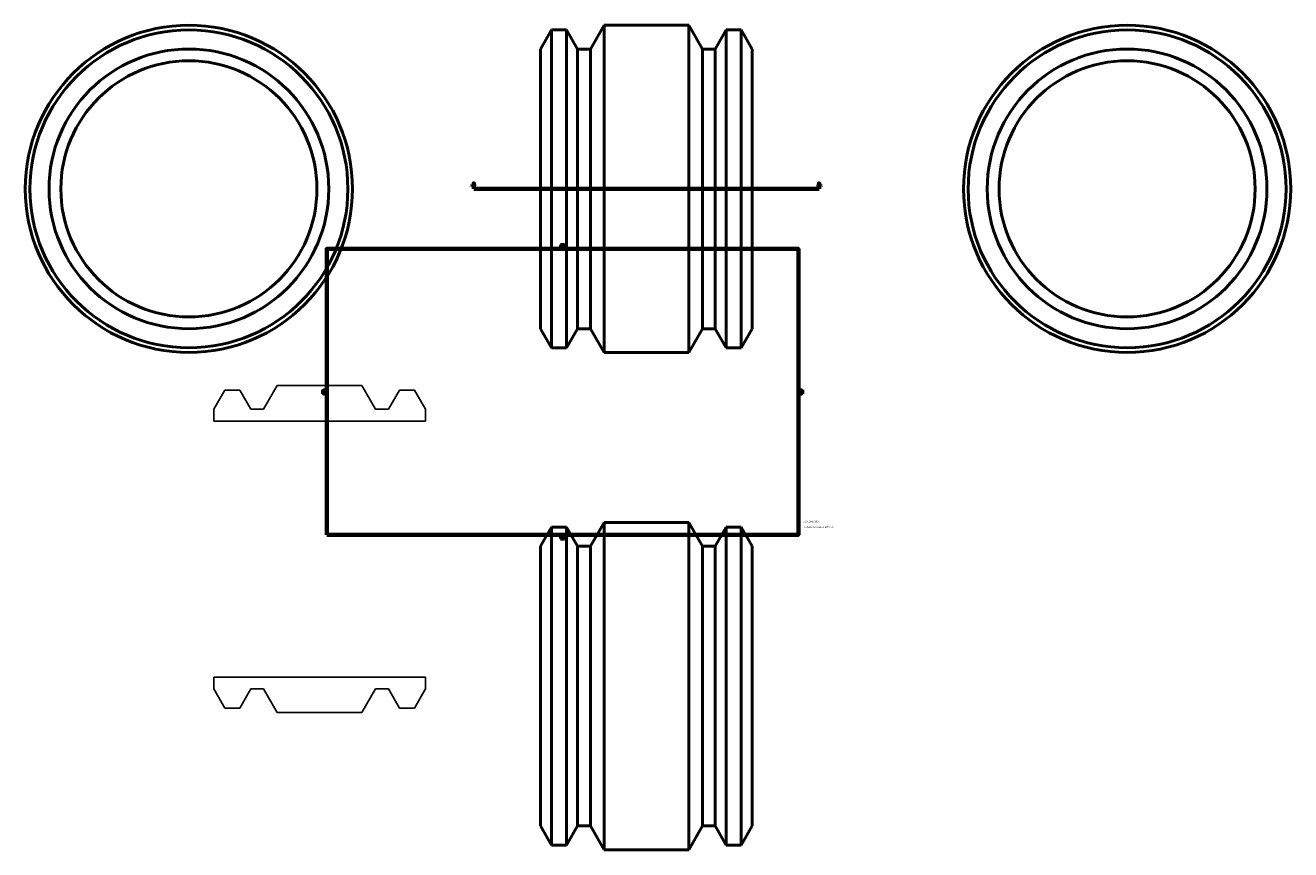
# Model space of a CAD drawing. Header units: inches. Extents: x -21 to 86, y -21 to 91.
# Tile 1 of 2: x -21 to 68, y -21 to 37. Entities that reach past the tile are written whole.
import ezdxf

# ---------------------------------------------------------------- set-up
doc = ezdxf.new("R2010")
doc.units = ezdxf.units.IN
doc.header["$MEASUREMENT"] = 0
for name, color, linetype, lineweight in [('Border (ANSI)', 7, 'Continuous', 70), ('Section Line (ANSI)', 7, 'Continuous', 70), ('Title (ANSI)', 7, 'Continuous', 50), ('Visible (ANSI)', 7, 'Continuous', 50)]:
    doc.layers.add(name, color=color, linetype=linetype, lineweight=lineweight)
doc.styles.add('Label Text (ANSI)', font='tahoma.ttf')
doc.styles.add('Note Text (ANSI)', font='tahoma.ttf')
doc.styles.add('Text Style29', font='tahoma.ttf')

# ---------------------------------------------------------------- blocks, each defined once
blk = doc.blocks.new('Borders Default Border')
at = {"layer": 'Border (ANSI)'}
for p, q in [((4.25, 21), (4.25, 21.134)), ((8.5, 21), (8.5, 21.134)), ((12.75, 21), (12.75, 21.134)), ((21.25, 21), (21.25, 21.134)), ((25.5, 21), (25.5, 21.134)), ((29.75, 21), (29.75, 21.134)), ((0.5, 16.5), (0.366, 16.5)), ((33.5, 16.5), (33.634, 16.5)), ((0.5, 5.5), (0.366, 5.5)), ((33.5, 5.5), (33.634, 5.5)), ((4.25, 1), (4.25, 0.866)), ((8.5, 1), (8.5, 0.866)), ((12.75, 1), (12.75, 0.866)), ((21.25, 1), (21.25, 0.866)), ((25.5, 1), (25.5, 0.866)), ((29.75, 1), (29.75, 0.866))]:
    blk.add_line(p, q, dxfattribs=at)
at = {"layer": 'Border (ANSI)', "flags": 128}
for points in [[(17, 21.4), (17, 21), (16.885, 21.2), (17.115, 21.2), (17, 21)], [(0.5, 1), (0.5, 21), (33.5, 21), (33.5, 1), (0.5, 1)], [(0.1, 11), (0.5, 11), (0.3, 11.115), (0.3, 10.885), (0.5, 11)], [(33.9, 11), (33.5, 11), (33.7, 11.115), (33.7, 10.885), (33.5, 11)], [(17, 0.6), (17, 1), (16.885, 0.8), (17.115, 0.8), (17, 1)]]:
    blk.add_lwpolyline(points, dxfattribs=at)
at = {"layer": 'Border (ANSI)', "color": 5, "true_color": 0x0000ff, "char_height": 0.0945, "attachment_point": 7, "style": 'Note Text (ANSI)'}
for s, insert in [('8', (2.094, 21.038)), ('7', (6.346, 21.04)), ('6', (10.595, 21.038)), ('5', (14.847, 21.038)), ('4', (19.092, 21.04)), ('3', (23.346, 21.038)), ('2', (27.596, 21.04)), ('1', (31.854, 21.04)), ('D', (0.378, 19.203)), ('D', (33.553, 19.203)), ('C', (0.378, 13.701)), ('C', (33.552, 13.701)), ('B', (0.384, 8.203)), ('B', (33.558, 8.203)), ('A', (0.373, 2.703)), ('A', (33.547, 2.703)), ('8', (2.094, 0.863)), ('7', (6.346, 0.866)), ('6', (10.595, 0.864)), ('5', (14.847, 0.864)), ('4', (19.092, 0.866)), ('3', (23.346, 0.864)), ('2', (27.596, 0.866)), ('1', (31.854, 0.866))]:
    blk.add_mtext(s, dxfattribs=dict(at, insert=insert))
blk = doc.blocks.new('Title Blocks ANSI - Large')
at = {"layer": 'Title (ANSI)', "color": 5, "true_color": 0x0000ff, "style": 'Text Style29'}
for tag, p in [('PART_NUMBER_001', (0.341, 0.873)), ('DESCRIPTION_001', (0.369, 0.481))]:
    blk.add_attdef(tag, p, '', height=0.12, dxfattribs=at)
blk = doc.blocks.new('2dTransSection0')
at = {"layer": 'Section Line (ANSI)', "linetype": 'Continuous'}
for p, q in [((10.785, 25.6), (10.745, 25.403)), ((10.745, 25.403), (10.824, 25.403)), ((10.785, 25.403), (10.785, 25.6)), ((10.824, 25.403), (10.785, 25.6)), ((10.785, 25.206), (10.785, 25.403)), ((10.785, 25.206), (11.146, 25.206)), ((34.578, 25.206), (34.939, 25.206)), ((34.939, 25.6), (34.899, 25.403)), ((34.899, 25.403), (34.978, 25.403)), ((34.939, 25.403), (34.939, 25.6)), ((34.978, 25.403), (34.939, 25.6)), ((34.939, 25.206), (34.939, 25.403))]:
    blk.add_line(p, q, dxfattribs=at)
at = {"layer": 'Section Line (ANSI)'}
blk.add_line((10.785, 25.206), (34.939, 25.206), dxfattribs=at)
at = {"layer": 'Section Line (ANSI)', "linetype": 'Continuous', "flags": 128}
for points in [[(10.824, 25.403), (10.785, 25.6), (10.745, 25.403), (10.824, 25.403)], [(34.978, 25.403), (34.939, 25.6), (34.899, 25.403), (34.978, 25.403)]]:
    blk.add_lwpolyline(points, dxfattribs=at)
at = {"layer": 'Section Line (ANSI)'}
for points in [[(10.824, 25.403), (10.785, 25.6), (10.745, 25.403), (10.824, 25.403)], [(34.978, 25.403), (34.939, 25.6), (34.899, 25.403), (34.978, 25.403)]]:
    blk.add_solid(points, dxfattribs=at)
at = {"layer": 'Section Line (ANSI)', "char_height": 0.18, "attachment_point": 7, "style": 'Label Text (ANSI)'}
for insert in [(10.495, 25.344), (35.075, 25.344)]:
    blk.add_mtext('A', dxfattribs=dict(at, insert=insert))

msp = doc.modelspace()

# ---------------------------------------------------------------- linework, layer by layer
for p, q in [((-6.63, 11.12), (-7.4, 9.786)), ((-5.58, 11.12), (-6.63, 11.12)), ((-4.81, 9.786), (-5.58, 11.12)), ((-2.96, 11.445), (-3.918, 9.786)), ((2.96, 11.445), (-2.96, 11.445)), ((3.918, 9.786), (2.96, 11.445)), ((5.58, 11.12), (4.81, 9.786)), ((6.63, 11.12), (5.58, 11.12)), ((7.4, 9.786), (6.63, 11.12)), ((-7.4, 9.786), (-7.4, 8.959)), ((-3.918, 9.786), (-4.81, 9.786)), ((4.81, 9.786), (3.918, 9.786)), ((7.4, 8.959), (7.4, 9.786)), ((-7.4, 8.959), (7.4, 8.959)), ((7.4, -8.959), (-7.4, -8.959)), ((-7.4, -8.959), (-7.4, -9.786)), ((7.4, -9.786), (7.4, -8.959)), ((-7.4, -9.786), (-6.63, -11.12)), ((-5.58, -11.12), (-4.81, -9.786)), ((-4.81, -9.786), (-3.918, -9.786)), ((-3.918, -9.786), (-2.96, -11.445)), ((2.96, -11.445), (3.918, -9.786)), ((3.918, -9.786), (4.81, -9.786)), ((4.81, -9.786), (5.58, -11.12)), ((6.63, -11.12), (7.4, -9.786)), ((-6.63, -11.12), (-5.58, -11.12)), ((-2.96, -11.445), (2.96, -11.445)), ((5.58, -11.12), (6.63, -11.12))]:
    msp.add_line(p, q)
at = {"layer": 'Visible (ANSI)'}
for p, q in [((15.462, 34.992), (16.232, 36.326)), ((16.232, 36.326), (16.232, 14.086)), ((17.281, 36.326), (16.232, 36.326)), ((17.281, 36.326), (17.281, 14.086)), ((18.052, 34.992), (17.281, 36.326)), ((18.944, 34.992), (19.902, 36.651)), ((19.902, 36.651), (19.902, 13.761)), ((25.822, 36.651), (19.902, 36.651)), ((25.822, 36.651), (25.822, 13.761)), ((26.78, 34.992), (25.822, 36.651)), ((27.672, 34.992), (28.442, 36.326)), ((28.442, 36.326), (28.442, 14.086)), ((29.491, 36.326), (28.442, 36.326)), ((29.491, 36.326), (29.491, 14.086)), ((30.262, 34.992), (29.491, 36.326)), ((15.462, 34.992), (15.462, 15.42)), ((18.052, 34.992), (18.052, 15.42)), ((18.944, 34.992), (18.052, 34.992)), ((18.944, 34.992), (18.944, 15.42)), ((26.78, 34.992), (26.78, 15.42)), ((27.672, 34.992), (26.78, 34.992)), ((27.672, 34.992), (27.672, 15.42)), ((30.262, 34.992), (30.262, 15.42)), ((15.462, 15.42), (16.232, 14.086)), ((18.052, 15.42), (17.281, 14.086)), ((18.944, 15.42), (18.052, 15.42)), ((18.944, 15.42), (19.902, 13.761)), ((26.78, 15.42), (25.822, 13.761)), ((27.672, 15.42), (26.78, 15.42)), ((27.672, 15.42), (28.442, 14.086)), ((30.262, 15.42), (29.491, 14.086)), ((17.281, 14.086), (16.232, 14.086)), ((25.822, 13.761), (19.902, 13.761)), ((29.491, 14.086), (28.442, 14.086)), ((18.944, 0.196), (19.902, 1.855)), ((19.902, 1.855), (19.902, -21.035)), ((25.822, 1.855), (19.902, 1.855)), ((25.822, 1.855), (25.822, -21.035)), ((26.78, 0.196), (25.822, 1.855)), ((15.462, 0.196), (16.232, 1.53)), ((16.232, 1.53), (16.232, -20.71)), ((17.281, 1.53), (16.232, 1.53)), ((17.281, 1.53), (17.281, -20.71)), ((18.052, 0.196), (17.281, 1.53)), ((27.672, 0.196), (28.442, 1.53)), ((28.442, 1.53), (28.442, -20.71)), ((29.491, 1.53), (28.442, 1.53)), ((29.491, 1.53), (29.491, -20.71)), ((30.262, 0.196), (29.491, 1.53)), ((15.462, 0.196), (15.462, -19.375)), ((18.052, 0.196), (18.052, -19.375)), ((18.944, 0.196), (18.052, 0.196)), ((18.944, 0.196), (18.944, -19.375)), ((26.78, 0.196), (26.78, -19.375)), ((27.672, 0.196), (26.78, 0.196)), ((27.672, 0.196), (27.672, -19.375)), ((30.262, 0.196), (30.262, -19.375)), ((15.462, -19.375), (16.232, -20.71)), ((18.052, -19.375), (17.281, -20.71)), ((18.944, -19.375), (18.052, -19.375)), ((18.944, -19.375), (19.902, -21.035)), ((26.78, -19.375), (25.822, -21.035)), ((27.672, -19.375), (26.78, -19.375)), ((27.672, -19.375), (28.442, -20.71)), ((30.262, -19.375), (29.491, -20.71)), ((17.281, -20.71), (16.232, -20.71)), ((25.822, -21.035), (19.902, -21.035)), ((29.491, -20.71), (28.442, -20.71))]:
    msp.add_line(p, q, dxfattribs=at)
for centre, radius in [((-9.143, 25.206), 11.445), ((-9.143, 25.206), 11.12), ((56.493, 25.206), 11.445), ((56.493, 25.206), 11.12), ((-9.143, 25.206), 9.786), ((56.493, 25.206), 9.786), ((-9.143, 25.206), 8.959), ((56.493, 25.206), 8.959)]:
    msp.add_circle(centre, radius, dxfattribs=at)

# ---------------------------------------------------------------- block references
msp.add_blockref('Borders Default Border', (0, 0))
msp.add_blockref('Title Blocks ANSI - Large', (33.5, 1)).add_auto_attribs({'PART_NUMBER_001': '5901D003180', 'DESCRIPTION_001': "PLASSON COUPLER 18''DIPS"})
at = {"layer": 'Section Line (ANSI)'}
msp.add_blockref('2dTransSection0', (0, 0), dxfattribs=at)

doc.saveas('drawing.dxf')
